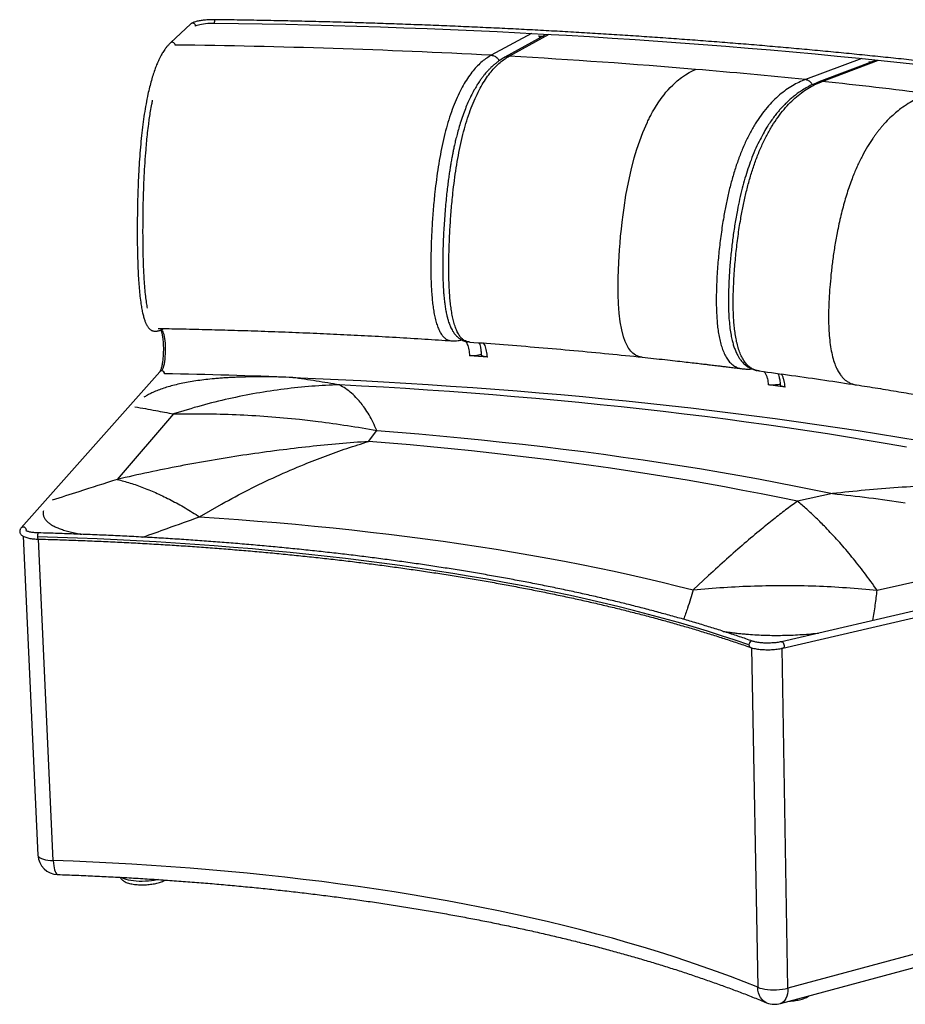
# Model space of a CAD drawing. Header units: millimetres. Extents: x -22 to 1205, y -53 to 784.
# Tile 1 of 2: x -22 to 731, y -53 to 784. Entities that reach past the tile are written whole.
import ezdxf

# ---------------------------------------------------------------- set-up
doc = ezdxf.new("R2010")
doc.units = ezdxf.units.MM

msp = doc.modelspace()

# ---------------------------------------------------------------- linework, layer by layer
at = {"color": 7, "linetype": 'Continuous', "lineweight": 25}
for p, q in [((123.5, 779.93), (106.14, 763.83)), ((412.92, 771.94), (378.81, 753.33)), ((424.34, 770.36), (390.28, 751.66)), ((393.99, 752.49), (427.92, 771.14)), ((390.29, 751.63), (390.44, 751.7)), ((693.68, 750.58), (645.66, 732.61)), ((705.23, 748.79), (657.26, 730.75)), ((660.06, 731.1), (707.95, 749.12)), ((699.67, 748.07), (702.53, 747.78)), ((345.27, 510.68), (345.34, 510.67)), ((359.79, 509.71), (360.51, 509.59)), ((375.45, 496.84), (360.37, 497.9)), ((97.05, 484.29), (-20.74, 351.61)), ((606.13, 485.09), (606.62, 485)), ((628.4, 471.35), (614.15, 473.21)), ((108.78, 448.52), (60.9, 392.86)), ((215.78, 443.93), (231.83, 442.07)), ((274.55, 425.11), (281.48, 434.44)), ((198.61, 417.63), (194.61, 417.11)), ((668.8, 380.8), (638.9, 374.27)), ((130.97, 361.04), (149.62, 371.86)), ((1055.51, 354.94), (625.3, 254.91)), ((664.24, 350.68), (662.97, 351.99)), ((-19.07, 344.63), (-6.39, 73.49)), ((-16.55, 349.21), (-16.19, 349.81)), ((626.57, 249.45), (1056.72, 349.76)), ((6.63, 68.94), (-5.98, 342.11)), ((706.69, 298.64), (886.86, 339.98)), ((563.45, 311.15), (550.46, 298.92)), ((600, 249.76), (605.18, -38.83)), ((630.82, -39.54), (625.98, 249.32)), ((1191.11, 111.06), (630.82, -39.54)), ((624.46, -52.63), (1184.05, 98.56))]:
    msp.add_line(p, q, dxfattribs=at)
at = {"color": 7, "linetype": 'Continuous', "lineweight": 25, "flags": 128}
for points in [[(127.47, 778.15), (128.02, 778.54), (128.83, 778.91), (129.89, 779.27), (131.17, 779.6), (132.65, 779.9), (134.29, 780.15), (136.06, 780.37), (137.93, 780.53), (139.85, 780.65), (141.79, 780.7), (143.71, 780.71)], [(143.71, 780.71), (143.71, 781.53), (143.78, 782.32), (143.9, 782.97), (144.06, 783.4), (144.24, 783.57), (144.26, 783.57)], [(143.71, 780.71), (163.96, 780.41), (184.18, 780.05), (204.34, 779.64), (224.47, 779.18), (244.55, 778.65), (264.58, 778.08), (284.57, 777.44), (304.51, 776.75), (324.4, 776), (344.24, 775.19), (364.03, 774.33), (383.77, 773.41), (403.45, 772.43), (423.08, 771.4), (442.66, 770.31), (462.17, 769.16), (481.63, 767.95), (501.03, 766.69), (520.37, 765.36), (539.65, 763.98), (558.86, 762.54), (578.01, 761.04), (597.1, 759.48), (616.11, 757.87), (635.06, 756.19), (653.94, 754.46), (672.75, 752.66), (691.48, 750.81), (710.14, 748.89), (728.73, 746.92), (747.23, 744.88)], [(507.03, 496.74), (505.29, 497.02), (503.34, 497.59), (501.23, 498.59), (499.01, 500.21), (498.19, 500.99), (497.36, 501.87), (496.55, 502.88), (495.75, 504), (495.23, 504.8), (494.72, 505.64), (494.23, 506.53), (492.62, 510), (491.18, 514.01), (489.59, 520.09), (488.35, 526.87), (487.47, 534.23), (486.89, 542.03), (486.6, 549.91), (486.53, 557.3), (486.62, 564.23), (486.81, 570.62), (487.1, 577.29), (487.39, 582.58), (487.76, 588.08), (488.2, 593.76), (488.72, 599.58), (489.31, 605.51), (489.98, 611.53), (490.74, 617.61), (491.58, 623.7), (493.26, 634.37), (495.26, 645.12), (497.6, 655.74), (500.26, 666.03), (502.49, 673.48), (504.92, 680.71), (507.58, 687.72), (511.46, 696.57), (511.91, 697.53), (512.38, 698.48), (512.84, 699.42), (513.31, 700.35), (513.78, 701.27), (514.26, 702.19), (514.74, 703.09), (515.91, 705.22), (517.37, 707.76), (519.13, 710.65), (521.21, 713.84), (522.55, 715.77), (524, 717.76), (525.56, 719.8), (527.24, 721.87), (529.03, 723.95), (530.93, 726.01), (532.93, 728.04), (536.78, 731.54), (540.4, 734.41), (543.77, 736.74), (546.9, 738.63), (549.78, 740.15), (552.41, 741.37), (552.41, 741.37)], [(98.77, 485.03), (99.27, 485.74), (99.75, 486.73), (100.2, 487.98), (100.61, 489.47), (100.98, 491.17), (101.3, 493.05), (101.57, 495.09), (101.78, 497.24), (101.93, 499.48), (102.01, 501.77), (102.03, 504.06), (101.98, 506.32), (101.86, 508.52), (101.68, 510.61), (101.44, 512.56), (101.15, 514.34), (100.8, 515.92), (100.4, 517.27), (99.97, 518.37), (99.51, 519.2), (99.02, 519.75), (98.51, 520), (98.34, 520.02)], [(210.12, 479.45), (229.44, 478.64), (248.71, 477.75), (267.92, 476.8), (287.07, 475.77), (306.16, 474.66), (325.19, 473.49), (344.16, 472.24), (363.07, 470.91), (381.91, 469.52), (400.68, 468.05), (419.39, 466.5), (438.02, 464.88), (456.58, 463.19), (475.07, 461.42), (493.48, 459.57), (511.82, 457.66), (530.07, 455.66), (548.25, 453.6), (566.34, 451.45), (584.35, 449.23), (602.27, 446.94), (620.11, 444.56), (637.85, 442.12), (655.5, 439.59), (673.06, 436.99), (690.52, 434.31), (707.89, 431.56), (725.15, 428.73), (742.31, 425.82)], [(731.74, 420.19), (715.05, 423.13), (698.26, 426), (681.37, 428.79), (664.37, 431.5), (647.28, 434.14), (630.08, 436.7), (612.79, 439.19), (595.4, 441.6), (577.92, 443.93), (560.36, 446.19), (542.7, 448.38), (524.96, 450.49), (507.13, 452.52), (489.22, 454.48), (471.23, 456.37), (453.16, 458.18), (435.01, 459.91), (416.79, 461.58), (398.49, 463.17), (380.13, 464.68), (361.69, 466.12), (343.18, 467.49), (324.61, 468.79), (305.97, 470.01), (287.27, 471.16), (268.51, 472.24), (249.69, 473.24)], [(281.48, 434.44), (299.45, 433.01), (317.34, 431.49), (335.13, 429.89), (352.84, 428.21), (370.45, 426.46), (387.97, 424.62), (405.39, 422.69), (422.72, 420.69), (439.94, 418.61), (457.05, 416.44), (474.06, 414.19), (490.96, 411.86), (507.75, 409.45), (524.42, 406.96), (540.97, 404.38), (557.4, 401.72), (573.71, 398.98), (589.89, 396.16), (605.94, 393.25), (621.86, 390.26), (637.65, 387.19), (653.3, 384.04), (668.8, 380.8)], [(638.9, 374.27), (623.63, 377.45), (608.22, 380.54), (592.66, 383.54), (576.97, 386.47), (561.15, 389.31), (545.2, 392.07), (529.12, 394.75), (512.91, 397.34), (496.59, 399.86), (480.14, 402.29), (463.58, 404.64), (446.91, 406.91), (430.13, 409.09), (413.24, 411.2), (396.24, 413.22), (379.14, 415.16), (361.94, 417.02), (344.65, 418.8), (327.26, 420.5), (309.78, 422.12), (292.21, 423.66), (274.55, 425.11)], [(130.97, 361.04), (147.46, 359.93), (163.87, 358.75), (180.18, 357.48), (196.41, 356.14), (212.54, 354.7), (228.58, 353.19), (244.51, 351.59), (260.34, 349.91), (276.07, 348.15), (291.68, 346.3), (307.19, 344.37), (322.57, 342.36), (337.84, 340.27), (352.99, 338.09), (368.01, 335.83), (382.91, 333.48), (397.67, 331.06), (412.3, 328.55), (426.79, 325.96), (441.14, 323.28), (455.35, 320.53), (469.41, 317.69), (483.32, 314.76), (497.07, 311.76), (510.66, 308.67), (524.09, 305.5), (537.36, 302.25), (550.46, 298.92)], [(-6.03, 347.39), (-6.1, 347.38), (-6.33, 347.13), (-6.54, 346.6), (-6.69, 345.84), (-6.77, 344.95), (-6.77, 344.04)], [(597.74, 252.19), (586.17, 256.16), (574.39, 260.03), (562.41, 263.83), (550.22, 267.54), (537.84, 271.16), (525.27, 274.7), (512.51, 278.15), (499.56, 281.52), (486.43, 284.8), (473.13, 288), (459.66, 291.11), (446.01, 294.14), (432.2, 297.07), (418.23, 299.93), (404.11, 302.69), (389.83, 305.37), (375.4, 307.96), (360.82, 310.47), (346.1, 312.89), (331.24, 315.22), (316.25, 317.46), (301.12, 319.62), (285.87, 321.69), (270.49, 323.67), (254.99, 325.57), (239.37, 327.38), (223.64, 329.1), (207.8, 330.73), (191.85, 332.28), (175.79, 333.74), (159.64, 335.11), (143.38, 336.4), (127.03, 337.6), (110.59, 338.71), (94.06, 339.73), (77.45, 340.67), (60.76, 341.52), (43.98, 342.28), (27.14, 342.95), (10.22, 343.54), (-6.77, 344.04)], [(-6.77, 344.04), (-6.69, 343.22), (-6.54, 342.58), (-6.33, 342.2), (-6.17, 342.12)], [(600.87, 255.38), (600.29, 255.46), (599.52, 255.28), (598.8, 254.79), (598.23, 254.05), (597.86, 253.15), (597.74, 252.19)], [(625.3, 254.91), (625.6, 254.93), (626.19, 254.72), (626.75, 254.2), (627.21, 253.44), (627.52, 252.52), (627.63, 251.57), (627.55, 250.68), (627.27, 249.98), (626.82, 249.54), (626.57, 249.45)], [(-6.39, 73.49), (-6.38, 73.33), (-6.1, 72.59), (-5.48, 71.88), (-4.52, 71.22), (-3.26, 70.62), (-1.72, 70.1), (0.08, 69.66), (2.1, 69.32), (4.3, 69.08), (6.63, 68.94)], [(605.18, -38.83), (593.72, -34.23), (582.06, -29.72), (570.19, -25.31), (558.12, -21), (545.86, -16.78), (533.41, -12.66), (520.77, -8.64), (507.95, -4.72), (494.95, -0.89), (481.78, 2.84), (468.44, 6.47), (454.92, 10), (441.25, 13.43), (427.42, 16.76), (413.43, 19.99), (399.29, 23.13), (385, 26.16), (370.56, 29.09), (355.99, 31.93), (341.27, 34.66), (326.43, 37.3), (311.45, 39.83), (296.35, 42.27), (281.12, 44.6), (265.77, 46.84), (250.31, 48.97), (234.73, 51.01), (219.04, 52.94), (203.25, 54.77), (187.35, 56.5), (171.36, 58.14), (155.27, 59.67), (139.08, 61.1), (122.8, 62.43), (106.44, 63.66), (90, 64.79), (73.47, 65.82), (56.87, 66.76), (40.19, 67.58), (23.44, 68.31), (6.63, 68.94)], [(6.63, 68.94), (6.78, 66.65), (7.02, 64.52), (7.34, 62.59), (7.73, 60.9), (8.19, 59.48), (8.71, 58.37), (9.27, 57.59), (9.87, 57.15), (10.3, 57.06)], [(95.66, 52.72), (94.84, 52.54), (92.48, 52.09), (90.01, 51.72), (87.46, 51.45), (84.86, 51.27), (82.25, 51.2), (79.68, 51.22), (77.18, 51.34), (74.79, 51.56), (72.53, 51.88), (70.46, 52.28), (68.59, 52.77), (66.95, 53.34), (65.57, 53.97), (64.54, 54.61)], [(605.18, -38.83), (606.93, -39.45), (608.93, -39.97), (611.14, -40.39), (613.53, -40.7), (616.04, -40.89), (618.62, -40.97), (621.22, -40.91), (623.79, -40.74), (626.28, -40.45), (628.64, -40.05), (630.82, -39.54)], [(612.68, -51.88), (612.1, -51.63), (610.42, -50.6), (608.93, -49.25), (607.65, -47.61), (606.62, -45.7), (605.86, -43.58), (605.37, -41.27), (605.18, -38.83)], [(630.82, -39.54), (630.74, -41.97), (630.45, -44.26), (629.93, -46.35), (629.2, -48.21), (628.28, -49.79), (627.18, -51.07), (625.93, -52.01), (624.56, -52.6), (624.46, -52.63)]]:
    msp.add_lwpolyline(points, dxfattribs=at)
at = {"color": 7, "linetype": 'Continuous', "lineweight": 25}
for centre, radius, start, end in [((125.07, 778.11), 2.4, 0.89243, 130.73116), ((35.77, -5688.85), 6451.3, 86.951935, 89.339315), ((79.56, -4859.26), 5620.55, 85.174, 86.79298), ((123.91, -4324.39), 5083.85, 84.10947, 85.16496), ((175.38, -3833.93), 4590.69, 82.79802, 83.93948), ((98.71, 482.8), 2.23, 88.3226, 138.09598), ((98.72, 482.51), 2.52, 3.0058, 88.7845), ((4.82, -4661.78), 5145.33, 87.71333, 88.92633), ((-18.85, 349.73), 2.66, 1.61226, 135.18435), ((599.84, 252.02), 2.11, 175.25938, 247.22939), ((10.86, 74.32), 17.27, 182.73975, 268.13903), ((619.67, -34.9), 18.37, 247.62284, 268.25131), ((619.67, -34.91), 18.36, 268.2535, 285.11961)]:
    msp.add_arc(centre, radius, start, end, dxfattribs=at)
for points, knots in [([(144.26, 783.57), (143.91, 783.57), (142.88, 783.58), (141.15, 783.56), (139.09, 783.48), (137.05, 783.35), (135.06, 783.17), (133.15, 782.95), (131.34, 782.68), (129.65, 782.37), (128.1, 782.02), (126.69, 781.61), (125.42, 781.14), (124.36, 780.63), (123.77, 780.15), (123.5, 779.93)], [0, 0, 0, 0, 0.041115, 0.119371, 0.197594, 0.275831, 0.354156, 0.432681, 0.511553, 0.590984, 0.671317, 0.753163, 0.837721, 0.92757, 1, 1, 1, 1]), ([(1198.1, 672.93), (1195.46, 673.55), (1187.82, 675.34), (1175.08, 678.26), (1159.83, 681.67), (1144.47, 685.02), (1128.99, 688.31), (1113.41, 691.54), (1097.72, 694.71), (1081.93, 697.82), (1066.04, 700.88), (1050.04, 703.87), (1033.95, 706.81), (1017.76, 709.69), (1001.47, 712.51), (985.09, 715.27), (968.62, 717.98), (952.06, 720.62), (935.41, 723.21), (918.68, 725.75), (901.86, 728.23), (884.95, 730.65), (867.97, 733.01), (850.9, 735.32), (833.76, 737.58), (816.54, 739.77), (799.24, 741.92), (781.87, 744), (764.42, 746.04), (746.9, 748.01), (729.32, 749.94), (711.66, 751.81), (693.94, 753.62), (676.15, 755.38), (658.29, 757.09), (640.37, 758.74), (622.39, 760.34), (604.34, 761.89), (586.24, 763.38), (568.07, 764.83), (549.85, 766.21), (531.57, 767.55), (513.23, 768.83), (494.84, 770.06), (476.4, 771.24), (457.9, 772.37), (439.35, 773.44), (420.75, 774.47), (402.1, 775.44), (383.4, 776.36), (364.66, 777.23), (345.87, 778.04), (327.03, 778.81), (308.14, 779.52), (289.22, 780.19), (270.24, 780.8), (251.23, 781.36), (232.18, 781.88), (213.08, 782.34), (193.95, 782.75), (174.77, 783.11), (158.21, 783.38), (148.03, 783.51), (144.26, 783.57)], [0, 0, 0, 0, 0.008756, 0.025396, 0.042036, 0.058676, 0.075316, 0.091955, 0.108595, 0.125233, 0.141872, 0.15851, 0.175148, 0.191786, 0.208423, 0.225061, 0.241698, 0.258335, 0.274971, 0.291608, 0.308244, 0.32488, 0.341516, 0.358152, 0.374788, 0.391423, 0.408059, 0.424694, 0.441329, 0.457964, 0.474599, 0.491234, 0.507868, 0.524503, 0.541137, 0.557771, 0.574406, 0.59104, 0.607674, 0.624308, 0.640941, 0.657575, 0.674209, 0.690842, 0.707476, 0.72411, 0.740743, 0.757376, 0.77401, 0.790643, 0.807276, 0.823909, 0.840542, 0.857175, 0.873808, 0.890441, 0.907074, 0.923707, 0.940339, 0.956972, 0.973605, 0.990237, 1, 1, 1, 1]), ([(106.14, 763.83), (105.55, 763.26), (104.43, 762.17), (102.86, 760.31), (101.47, 758.48), (100.29, 756.72), (99.28, 755.09), (98.24, 753.28), (97.14, 751.2), (95.96, 748.75), (94.65, 745.76), (93.16, 742), (91.53, 737.28), (89.94, 732.03), (88.43, 726.33), (86.9, 719.72), (85.39, 712.13), (83.95, 703.52), (82.68, 694.5), (81.59, 685.08), (80.65, 675.25), (79.87, 665.09), (79.23, 654.68), (78.73, 644.13), (78.36, 633.48), (78.11, 622.81), (77.97, 612.23), (77.94, 602.6), (78, 594.06), (78.11, 586.29), (78.31, 578.35), (78.62, 570.1), (79.05, 562.28), (79.59, 555.01), (80.24, 548.34), (81, 542.46), (81.83, 537.5), (82.67, 533.5), (83.57, 530.08), (84.35, 527.74), (84.95, 526.2), (85.37, 525.26), (85.77, 524.44), (86.17, 523.7), (86.64, 522.91), (87.27, 522.02), (88.07, 521.08), (88.95, 520.3), (89.79, 519.74), (90.53, 519.37), (91.26, 519.09), (92.01, 518.91), (92.74, 518.81), (93.44, 518.79), (94.09, 518.82), (94.82, 518.92), (95.65, 519.08), (96.59, 519.33), (97.68, 519.68), (98.43, 519.96), (98.85, 520.11)], [0, 0, 0, 0, 0.021254, 0.040619, 0.05786, 0.072806, 0.085333, 0.096439, 0.113027, 0.128512, 0.144043, 0.166913, 0.191098, 0.215288, 0.239416, 0.263463, 0.293305, 0.322511, 0.351444, 0.38039, 0.409572, 0.439114, 0.468784, 0.498517, 0.528208, 0.558026, 0.587559, 0.616366, 0.638305, 0.659025, 0.681574, 0.705365, 0.729506, 0.749675, 0.770315, 0.791436, 0.807552, 0.823161, 0.837997, 0.852175, 0.858141, 0.863737, 0.868948, 0.873699, 0.878676, 0.885506, 0.894275, 0.903575, 0.911174, 0.917789, 0.923237, 0.929845, 0.937968, 0.943451, 0.949692, 0.956857, 0.965161, 0.97488, 0.986354, 1, 1, 1, 1]), ([(110.16, 762.02), (110.11, 762.33), (110.01, 762.96), (109.43, 763.75), (108.63, 764.29), (107.7, 764.48), (106.8, 764.33), (106.36, 763.98), (106.15, 763.81)], [0, 0, 0, 0, 0.170317, 0.340635, 0.510952, 0.681269, 0.851587, 1, 1, 1, 1]), ([(418.96, 769.72), (419.1, 769.72), (420.38, 769.65), (421.65, 769.58), (422.79, 769.51)], [0, 0, 0, 0, 0.106988, 1, 1, 1, 1]), ([(420.35, 768.17), (420.28, 768.28), (420.12, 768.59), (419.81, 769.02), (419.51, 769.42), (419.32, 769.63), (419.25, 769.71)], [0, 0, 0, 0, 0.203363, 0.545763, 0.839024, 1, 1, 1, 1]), ([(378.81, 753.33), (377.51, 752.57), (374.91, 751.05), (371.02, 748.06), (367.14, 744.48), (363.29, 740.21), (359.5, 735.21), (355.81, 729.44), (352.23, 722.88), (348.82, 715.55), (345.61, 707.47), (342.65, 698.69), (339.95, 689.29), (337.56, 679.4), (335.46, 669.13), (333.66, 658.6), (332.13, 647.91), (330.7, 635.95), (329.44, 622.71), (328.42, 608.22), (327.81, 595.67), (327.5, 585.05), (327.38, 576.36), (327.43, 567.65), (327.67, 558.95), (328.09, 551.38), (328.66, 544.98), (329.28, 539.71), (330.09, 534.58), (331.1, 529.66), (332.34, 525.09), (333.82, 520.98), (335.52, 517.48), (337.42, 514.72), (339.45, 512.72), (341.54, 511.47), (343.48, 510.82), (344.73, 510.72), (345.27, 510.68)], [0, 0, 0, 0, 0.0323451, 0.0647805, 0.0973869, 0.1301586, 0.1630624, 0.1960828, 0.2292119, 0.2624506, 0.2957578, 0.3291036, 0.3624312, 0.395676, 0.4287765, 0.4616942, 0.4944092, 0.5269345, 0.5700866, 0.6131071, 0.6561033, 0.6819697, 0.7079553, 0.7341505, 0.7606578, 0.7875924, 0.8047107, 0.8221001, 0.8397908, 0.8578035, 0.8761406, 0.894731, 0.9134909, 0.9322568, 0.9508349, 0.9690205, 0.986679, 1, 1, 1, 1]), ([(378.81, 753.33), (379.3, 753.27), (380.3, 753.15), (381.74, 752.6), (383.09, 751.79), (384.26, 750.72), (385.12, 749.67), (385.47, 748.95), (385.59, 748.7)], [0, 0, 0, 0, 0.181479, 0.362959, 0.544438, 0.725918, 0.907397, 1, 1, 1, 1]), ([(390.42, 751.73), (389.33, 751.1), (387.28, 749.93), (384.46, 747.96), (382.09, 746.11), (380.17, 744.45), (378.69, 743.07), (377.62, 742.01), (376.81, 741.18), (375.4, 739.68), (373.72, 737.77), (371.77, 735.34), (370.16, 733.19), (368.37, 730.62), (366.31, 727.42), (363.98, 723.43), (361.65, 718.99), (359.39, 714.21), (357.24, 709.18), (355.03, 703.45), (352.99, 697.47), (351.21, 691.62), (349.76, 686.34), (348.54, 681.51), (347.54, 677.2), (346.71, 673.36), (346.04, 670.05), (345.51, 667.32), (345.1, 665.09), (344.73, 662.99), (344.28, 660.39), (343.74, 657.1), (343.11, 652.97), (342.43, 648.19), (341.73, 642.77), (341.02, 636.71), (340.31, 629.98), (339.64, 622.56), (339.03, 614.72), (338.52, 606.85), (338.11, 598.96), (337.81, 591.29), (337.62, 583.91), (337.53, 577.24), (337.53, 571.29), (337.61, 566.13), (337.72, 562.27), (337.82, 559.58), (337.91, 557.68), (338.02, 555.54), (338.2, 552.74), (338.46, 549.36), (338.83, 545.49), (339.32, 541.38), (339.95, 537.27), (340.68, 533.52), (341.43, 530.36), (342.17, 527.76), (342.86, 525.68), (343.49, 524), (344.16, 522.42), (344.96, 520.73), (346.03, 518.81), (347.18, 517.1), (348.33, 515.69), (349.3, 514.65), (350.25, 513.77), (351.39, 512.84), (352.82, 511.88), (354.84, 510.86), (356.85, 510.12), (358.22, 509.94), (358.69, 509.88)], [0, 0, 0, 0, 0.024586, 0.045897, 0.063945, 0.07884, 0.090419, 0.098672, 0.104301, 0.109843, 0.133, 0.145534, 0.158652, 0.173893, 0.192177, 0.213503, 0.237871, 0.258148, 0.280126, 0.303797, 0.329153, 0.350091, 0.369142, 0.386032, 0.40077, 0.413362, 0.424929, 0.433824, 0.440297, 0.446935, 0.454435, 0.465619, 0.478833, 0.494178, 0.511166, 0.53016, 0.551162, 0.574176, 0.599176, 0.623967, 0.647158, 0.672199, 0.695076, 0.715808, 0.734399, 0.750841, 0.764513, 0.771157, 0.776624, 0.782763, 0.791782, 0.803717, 0.815929, 0.83025, 0.845517, 0.859288, 0.871465, 0.88201, 0.890885, 0.898056, 0.904301, 0.912188, 0.921947, 0.933374, 0.941286, 0.948103, 0.953827, 0.959132, 0.967203, 0.978414, 0.992622, 1, 1, 1, 1]), ([(360.46, 509.63), (359.94, 509.67), (358.71, 509.77), (356.78, 510.41), (354.69, 511.67), (352.67, 513.66), (350.78, 516.43), (349.08, 519.93), (347.6, 524.04), (346.37, 528.62), (345.36, 533.54), (344.56, 538.68), (343.94, 543.95), (343.38, 550.36), (342.96, 557.93), (342.72, 566.64), (342.69, 575.35), (342.81, 584.06), (343.12, 594.68), (343.73, 607.25), (344.76, 621.75), (346.02, 635), (347.45, 646.97), (348.98, 657.67), (350.78, 668.21), (352.87, 678.49), (355.27, 688.39), (357.95, 697.8), (360.92, 706.59), (364.12, 714.67), (367.52, 722.01), (371.08, 728.57), (374.77, 734.35), (378.54, 739.36), (382.38, 743.64), (386.24, 747.22), (390.11, 750.21), (392.7, 751.73), (393.99, 752.49)], [0, 0, 0, 0, 0.012987, 0.030651, 0.048843, 0.067427, 0.086198, 0.104963, 0.123567, 0.141906, 0.159925, 0.177624, 0.195019, 0.212145, 0.239088, 0.265601, 0.291805, 0.317802, 0.343673, 0.386687, 0.429719, 0.472887, 0.505424, 0.53815, 0.571079, 0.604191, 0.637447, 0.670785, 0.704142, 0.737461, 0.770711, 0.803851, 0.836883, 0.869797, 0.90258, 0.935198, 0.967644, 1, 1, 1, 1]), ([(390.44, 751.7), (390.66, 751.82), (391.3, 752.18), (392.51, 752.47), (393.5, 752.48), (393.99, 752.49)], [0, 0, 0, 0, 0.203617, 0.601809, 1, 1, 1, 1]), ([(700.73, 747.1), (700.68, 747.18), (700.54, 747.43), (700.32, 747.74), (700.15, 747.95), (700.09, 748.03)], [0, 0, 0, 0, 0.2544639, 0.750799, 1, 1, 1, 1]), ([(645.66, 732.61), (643.83, 731.88), (640.17, 730.41), (634.68, 727.48), (629.19, 723.95), (623.74, 719.72), (618.35, 714.74), (613.07, 708.98), (607.95, 702.42), (603.03, 695.06), (598.38, 686.94), (594.06, 678.09), (590.09, 668.62), (586.53, 658.63), (583.39, 648.25), (580.65, 637.6), (578.27, 626.79), (576.02, 614.66), (573.97, 601.24), (572.21, 586.55), (571.09, 573.81), (570.42, 563.03), (570.06, 554.19), (569.92, 545.34), (570.06, 536.48), (570.48, 528.78), (571.12, 522.25), (571.87, 516.87), (572.87, 511.62), (574.16, 506.59), (575.78, 501.89), (577.75, 497.66), (580.04, 494.04), (582.61, 491.16), (585.38, 489.06), (588.27, 487.71), (590.7, 487.03), (592.17, 486.9), (592.65, 486.85)], [0, 0, 0, 0, 0.0325086, 0.065113, 0.0978704, 0.1307802, 0.1638317, 0.1970132, 0.230294, 0.2636768, 0.297146, 0.3306561, 0.3641485, 0.3975544, 0.4308044, 0.4638595, 0.4967117, 0.5294098, 0.5727912, 0.6160013, 0.6591778, 0.6851641, 0.7112865, 0.737617, 0.764246, 0.7913008, 0.8085005, 0.8259706, 0.8437496, 0.8618492, 0.8802633, 0.8989475, 0.9177952, 0.9366533, 0.9553146, 0.9735841, 0.9913263, 1, 1, 1, 1]), ([(657.27, 730.76), (655.57, 730.08), (652.31, 728.78), (647.67, 726.42), (643.48, 723.96), (639.76, 721.46), (636.5, 719.02), (633.6, 716.63), (631.11, 714.4), (629.04, 712.42), (627.51, 710.86), (626.33, 709.62), (624.99, 708.16), (623.3, 706.23), (621.06, 703.53), (618.57, 700.31), (615.83, 696.46), (612.84, 691.86), (609.61, 686.38), (606.19, 679.87), (602.76, 672.45), (599.62, 664.69), (596.8, 656.73), (594.3, 648.73), (591.95, 640.16), (589.79, 631.13), (587.69, 621), (585.74, 609.91), (584, 597.89), (582.57, 585.78), (581.53, 574.4), (580.82, 563.79), (580.39, 554), (580.25, 544.56), (580.41, 535.81), (580.86, 528.06), (581.55, 521.37), (582.42, 515.75), (583.39, 511.17), (584.42, 507.34), (585.37, 504.52), (586.21, 502.38), (586.95, 500.67), (587.91, 498.71), (589.19, 496.46), (590.95, 493.91), (593.23, 491.31), (595.62, 489.29), (597.97, 487.77), (600.33, 486.61), (602.68, 485.74), (604.28, 485.45), (604.86, 485.35)], [0, 0, 0, 0, 0.028922, 0.05537, 0.079355, 0.100872, 0.1199, 0.136424, 0.152065, 0.164504, 0.173736, 0.180135, 0.18624, 0.198759, 0.212042, 0.229075, 0.247445, 0.26716, 0.291213, 0.317208, 0.345177, 0.375105, 0.400433, 0.426943, 0.454631, 0.483477, 0.512682, 0.549233, 0.585887, 0.622676, 0.659634, 0.689383, 0.719353, 0.749084, 0.776309, 0.800765, 0.822449, 0.841301, 0.857263, 0.870587, 0.883331, 0.889617, 0.896117, 0.90426, 0.914295, 0.925933, 0.941237, 0.9572, 0.966647, 0.978326, 0.992144, 1, 1, 1, 1]), ([(606.54, 485.05), (606.23, 485.08), (604.92, 485.21), (602.65, 485.85), (599.77, 487.2), (596.99, 489.31), (594.42, 492.19), (592.13, 495.82), (590.17, 500.05), (588.55, 504.75), (587.26, 509.79), (586.27, 515.05), (585.52, 520.44), (584.89, 526.97), (584.47, 534.68), (584.34, 543.55), (584.48, 552.42), (584.84, 561.27), (585.52, 572.06), (586.65, 584.82), (588.41, 599.53), (590.46, 612.97), (592.73, 625.11), (595.1, 635.95), (597.84, 646.61), (600.99, 657), (604.55, 667), (608.51, 676.49), (612.84, 685.35), (617.49, 693.49), (622.4, 700.85), (627.52, 707.42), (632.79, 713.2), (638.17, 718.19), (643.62, 722.42), (649.1, 725.96), (654.58, 728.89), (658.23, 730.37), (660.06, 731.1)], [0, 0, 0, 0, 0.0057465, 0.0235483, 0.0418429, 0.060569, 0.079481, 0.0983844, 0.1171256, 0.1355954, 0.1537511, 0.1715817, 0.1890995, 0.2063547, 0.2334881, 0.2601961, 0.286605, 0.3128052, 0.3388689, 0.3821735, 0.4255147, 0.4690091, 0.5018042, 0.5347863, 0.56793, 0.6012553, 0.6347709, 0.6683649, 0.7019688, 0.7355396, 0.769021, 0.8024009, 0.8356814, 0.8688313, 0.9018387, 0.9346934, 0.9673948, 1, 1, 1, 1]), ([(651.68, 728.38), (651.4, 728.83), (650.82, 729.74), (649.7, 730.86), (648.44, 731.75), (647.07, 732.37), (646.13, 732.53), (645.66, 732.61)], [0, 0, 0, 0, 0.198642, 0.398982, 0.599321, 0.799661, 1, 1, 1, 1]), ([(660.06, 731.1), (659.59, 731.12), (658.65, 731.14), (657.71, 730.98), (657.29, 730.76), (657.28, 730.76)], [0, 0, 0, 0, 0.493851, 0.987703, 1, 1, 1, 1]), ([(750.9, 720.54), (748.98, 719.87), (745.08, 718.5), (739.13, 715.74), (733.03, 712.32), (727.37, 708.48), (722.2, 704.36), (717.58, 700.16), (713.96, 696.43), (711.31, 693.46), (709.58, 691.42), (707.88, 689.32), (706.2, 687.14), (704.54, 684.9), (701.93, 681.18), (698.37, 675.65), (694, 667.89), (689.76, 659.22), (686.35, 651.1), (683.64, 643.84), (681.54, 637.65), (679.54, 631.14), (677.63, 624.33), (675.84, 617.24), (674.18, 609.95), (672.37, 601.04), (670.52, 590.58), (668.79, 578.73), (667.43, 567.18), (666.53, 557.32), (665.96, 549.13), (665.61, 542.21), (665.39, 534.95), (665.37, 527.15), (665.64, 519.12), (666.26, 511.24), (667.28, 503.81), (668.72, 496.99), (670.46, 491.39), (672.35, 486.93), (673.98, 483.96), (675.56, 481.6), (677.05, 479.74), (678.75, 478.03), (680.77, 476.39), (683.09, 474.99), (685.65, 473.97), (687.67, 473.42), (688.85, 473.26), (689.22, 473.2)], [0, 0, 0, 0, 0.030718, 0.062573, 0.095379, 0.128997, 0.154594, 0.180481, 0.206364, 0.216506, 0.226639, 0.236768, 0.246895, 0.257025, 0.267161, 0.295645, 0.325597, 0.356703, 0.389105, 0.408315, 0.428099, 0.448521, 0.469588, 0.491186, 0.513177, 0.535471, 0.570921, 0.606006, 0.640123, 0.672558, 0.692845, 0.712374, 0.733817, 0.757445, 0.782244, 0.806767, 0.830607, 0.853673, 0.87603, 0.892325, 0.908107, 0.916664, 0.928286, 0.939598, 0.950369, 0.96629, 0.980794, 0.993996, 1, 1, 1, 1]), ([(86.68, 538.45), (86.41, 539.94), (85.86, 542.99), (85.09, 548.79), (84.45, 555.42), (83.92, 562.63), (83.54, 569.78), (83.26, 576.75), (83.05, 584.08), (82.91, 591.87), (82.84, 600.38), (82.85, 609.2), (82.94, 618.34), (83.12, 628.36), (83.44, 639.17), (83.92, 650.66), (84.56, 662.02), (85.28, 671.9), (86.04, 680.4), (86.79, 687.63), (87.59, 694.23), (88.42, 700.35), (89.33, 706.08), (90.21, 711.1), (90.8, 714.04), (91.02, 715.12)], [0, 0, 0, 0, 0.032924, 0.067321, 0.109358, 0.150377, 0.189846, 0.227748, 0.263933, 0.308089, 0.352355, 0.399507, 0.448135, 0.497158, 0.558546, 0.619975, 0.681168, 0.742307, 0.782831, 0.824293, 0.866917, 0.899971, 0.93628, 0.976598, 1, 1, 1, 1]), ([(95.77, 521.18), (101.93, 521.07), (115.27, 520.82), (135.95, 520.33), (158.03, 519.72), (180.7, 519), (203.95, 518.15), (227.31, 517.2), (250.74, 516.13), (274.22, 514.95), (298.18, 513.62), (321.95, 512.2), (337.65, 511.15), (345.27, 510.65)], [0, 0, 0, 0, 0.072971, 0.1580058, 0.2456197, 0.3358143, 0.4285909, 0.5239512, 0.6162305, 0.7108097, 0.8076906, 0.9068748, 1, 1, 1, 1]), ([(97.91, 519.77), (97.99, 519.63), (98.15, 519.31), (98.44, 518.53), (98.75, 517.49), (99.06, 516.21), (99.34, 514.71), (99.59, 513.01), (99.81, 511.16), (99.97, 509.18), (100.08, 507.09), (100.14, 504.93), (100.15, 502.73), (100.1, 500.53), (99.99, 498.34), (99.83, 496.21), (99.63, 494.17), (99.37, 492.24), (99.07, 490.46), (98.74, 488.85), (98.39, 487.44), (98.02, 486.26), (97.67, 485.36), (97.37, 484.75), (97.15, 484.41), (97.08, 484.33), (97.05, 484.29)], [0, 0, 0, 0, 0.0304334, 0.0686121, 0.1089742, 0.150968, 0.1941103, 0.2380374, 0.2824956, 0.3273117, 0.3723673, 0.4175789, 0.4628847, 0.5082354, 0.5535845, 0.5988794, 0.6440725, 0.6891046, 0.7338968, 0.7783383, 0.8222671, 0.865442, 0.9075059, 0.943891, 0.9778301, 1, 1, 1, 1]), ([(100, 521.1), (99.94, 521), (99.78, 520.7), (99.38, 520.34), (99, 520.19), (98.84, 520.12)], [0, 0, 0, 0, 0.215012, 0.662609, 1, 1, 1, 1]), ([(345.31, 510.65), (346.21, 510.63), (348, 510.59), (350.81, 510.89), (352.71, 511.28), (353.71, 511.48)], [0, 0, 0, 0, 0.325988, 0.643208, 1, 1, 1, 1]), ([(356.73, 510.29), (356.97, 510.02), (357.58, 509.36), (358.4, 507.7), (359.17, 505.53), (359.75, 503.1), (360.16, 500.56), (360.3, 498.77), (360.37, 497.9)], [0, 0, 0, 0, 0.125439, 0.318212, 0.502057, 0.676972, 0.842954, 1, 1, 1, 1]), ([(360.46, 509.59), (370.06, 508.89), (389.76, 507.46), (419.28, 505.07), (449.08, 502.45), (478.37, 499.7), (497.57, 497.71), (507.02, 496.74)], [0, 0, 0, 0, 0.193751, 0.397098, 0.600404, 0.803671, 1, 1, 1, 1]), ([(368.52, 509), (368.68, 508.52), (369.03, 507.45), (369.57, 505.12), (370.06, 502.08), (370.24, 499.64), (370.33, 498.35)], [0, 0, 0, 0, 0.193335, 0.432788, 0.701639, 1, 1, 1, 1]), ([(375.45, 496.84), (375.38, 497.71), (375.24, 499.51), (374.84, 502.05), (374.27, 504.48), (373.51, 506.64), (372.84, 508.09), (372.39, 508.61), (372.3, 508.72)], [0, 0, 0, 0, 0.17017, 0.350022, 0.539553, 0.738762, 0.947644, 1, 1, 1, 1]), ([(370.28, 499), (370.24, 498.98), (369.97, 498.84), (369.2, 498.61), (368, 498.32), (366.6, 498.09), (365.08, 497.92), (363.49, 497.84), (361.89, 497.82), (360.88, 497.87), (360.37, 497.9)], [0, 0, 0, 0, 0.022299, 0.162011, 0.301684, 0.441382, 0.581066, 0.720727, 0.860373, 1, 1, 1, 1]), ([(375.45, 496.84), (374.96, 496.88), (374, 496.97), (372.75, 497.19), (371.71, 497.46), (370.93, 497.78), (370.47, 498.14), (370.28, 498.4), (370.32, 498.53), (370.32, 498.54)], [0, 0, 0, 0, 0.166286, 0.33268, 0.49894, 0.665399, 0.8317, 0.998143, 1, 1, 1, 1]), ([(507.03, 496.74), (510.27, 496.4), (516.74, 495.71), (526.08, 494.7), (534.76, 493.73), (542.51, 492.86), (549.32, 492.07), (555.21, 491.38), (559.92, 490.83), (563.56, 490.39), (566.29, 490.07), (568.85, 489.76), (571.6, 489.42), (574.86, 489.03), (578.68, 488.56), (583.05, 488.01), (587.63, 487.44), (590.75, 487.04), (592.23, 486.85)], [0, 0, 0, 0, 0.1130144, 0.2250803, 0.32642, 0.4170357, 0.4969289, 0.5661012, 0.6245539, 0.6628851, 0.6946285, 0.721359, 0.7532425, 0.792099, 0.8370485, 0.8887231, 0.9471219, 1, 1, 1, 1]), ([(592.29, 486.85), (593.56, 486.75), (596.05, 486.55), (598.67, 486.61), (600.01, 486.76), (600.09, 486.77)], [0, 0, 0, 0, 0.491411, 0.967757, 1, 1, 1, 1]), ([(210.12, 479.45), (206.1, 479.59), (198.3, 479.87), (186.68, 480.04), (175.57, 480), (166.68, 479.79), (159.92, 479.52), (155.14, 479.27), (150.48, 478.98), (145.95, 478.63), (140.59, 478.15), (134.47, 477.49), (127.71, 476.58), (121.29, 475.54), (115.21, 474.35), (109.48, 473.02), (104.11, 471.55), (99.1, 469.95), (94.45, 468.2), (90.6, 466.51), (87.42, 464.9), (85.18, 463.66), (83.99, 462.89), (83.57, 462.62)], [0, 0, 0, 0, 0.082273, 0.159991, 0.233533, 0.303346, 0.335636, 0.367164, 0.397999, 0.428214, 0.457889, 0.506362, 0.55397, 0.601142, 0.648506, 0.696231, 0.744757, 0.794506, 0.845866, 0.899195, 0.938279, 0.978635, 1, 1, 1, 1]), ([(249.69, 473.24), (243.14, 474.3), (230.06, 476.43), (216.77, 478.44), (210.12, 479.45)], [0, 0, 0, 0, 0.497392, 1, 1, 1, 1]), ([(606.54, 485), (615.68, 483.78), (634.37, 481.29), (661.93, 477.35), (680.19, 474.56), (689.21, 473.18)], [0, 0, 0, 0, 0.328519, 0.669225, 1, 1, 1, 1]), ([(610.75, 484.43), (611.05, 484.03), (611.76, 483.04), (612.65, 481), (613.4, 478.53), (613.91, 475.92), (614.07, 474.1), (614.15, 473.21)], [0, 0, 0, 0, 0.159925, 0.386445, 0.601967, 0.806486, 1, 1, 1, 1]), ([(622.27, 482.88), (622.29, 482.85), (622.59, 482.25), (623.01, 480.98), (623.51, 479.15), (623.87, 477.37), (624.18, 475.26), (624.29, 473.67), (624.34, 472.84)], [0, 0, 0, 0, 0.015007, 0.275897, 0.430936, 0.602941, 0.792441, 1, 1, 1, 1]), ([(628.4, 471.35), (628.32, 472.24), (628.17, 474.07), (627.67, 476.68), (626.92, 479.15), (626.07, 481.16), (625.38, 482.12), (625.11, 482.5)], [0, 0, 0, 0, 0.195694, 0.402517, 0.620466, 0.849538, 1, 1, 1, 1]), ([(249.69, 473.24), (241.9, 472.9), (226.29, 472.22), (202.8, 469.74), (179.25, 466.22), (155.7, 461.5), (132.17, 455.73), (116.59, 450.93), (108.78, 448.52)], [0, 0, 0, 0, 0.166666, 0.333333, 0.5, 0.666667, 0.833334, 1, 1, 1, 1]), ([(264.87, 461.38), (263.3, 462.98), (260.15, 466.17), (255.08, 470.13), (251.48, 472.2), (249.69, 473.24)], [0, 0, 0, 0, 0.3311652, 0.6645138, 1, 1, 1, 1]), ([(624.27, 473.74), (623.97, 473.66), (623.28, 473.47), (621.97, 473.26), (620.44, 473.09), (618.83, 473), (617.2, 472.98), (615.6, 473.05), (614.63, 473.15), (614.15, 473.21)], [0, 0, 0, 0, 0.117252, 0.264386, 0.411545, 0.558689, 0.70581, 0.852915, 1, 1, 1, 1]), ([(628.4, 471.35), (627.95, 471.42), (627.04, 471.56), (625.95, 471.84), (625.09, 472.18), (624.56, 472.55), (624.31, 472.86), (624.35, 473.04), (624.36, 473.08)], [0, 0, 0, 0, 0.188686, 0.377494, 0.566151, 0.755033, 0.943735, 1, 1, 1, 1]), ([(689.21, 473.18), (695.2, 472.24), (707.21, 470.36), (724.77, 467.47), (741.67, 464.61), (757.61, 461.82), (772.51, 459.14), (786.42, 456.56), (799.35, 454.1), (810.99, 451.84), (818.28, 450.38), (821.59, 449.72)], [0, 0, 0, 0, 0.132366, 0.265186, 0.391606, 0.511629, 0.625257, 0.730634, 0.829848, 0.922901, 1, 1, 1, 1]), ([(271.32, 453.34), (270.28, 454.77), (268.22, 457.64), (265.99, 460.13), (264.87, 461.38)], [0, 0, 0, 0, 0.499039, 1, 1, 1, 1]), ([(75.99, 454.56), (81.89, 453.51), (92.93, 451.55), (103.74, 449.49), (108.78, 448.52)], [0, 0, 0, 0, 0.536463, 1, 1, 1, 1]), ([(281.48, 434.44), (280.46, 436.77), (278.43, 441.42), (275.03, 447.72), (272.55, 451.47), (271.32, 453.34)], [0, 0, 0, 0, 0.331725, 0.665073, 1, 1, 1, 1]), ([(108.78, 448.52), (117.55, 448.63), (135.21, 448.85), (161.94, 448.08), (188.82, 446.56), (206.81, 444.8), (215.78, 443.93)], [0, 0, 0, 0, 0.2489793, 0.499407, 0.7512938, 1, 1, 1, 1]), ([(231.83, 442.07), (240.07, 440.98), (256.62, 438.79), (273.17, 435.9), (281.48, 434.44)], [0, 0, 0, 0, 0.498889, 1, 1, 1, 1]), ([(274.55, 425.11), (266.22, 424.48), (249.44, 423.22), (224.12, 420.73), (207.16, 418.67), (198.61, 417.63)], [0, 0, 0, 0, 0.329251, 0.662584, 1, 1, 1, 1]), ([(219.83, 405.66), (225.86, 408.06), (237.89, 412.84), (256.14, 419.32), (268.42, 423.18), (274.55, 425.11)], [0, 0, 0, 0, 0.33227, 0.665611, 1, 1, 1, 1]), ([(194.61, 417.11), (185.63, 415.89), (167.72, 413.45), (140.96, 409.11), (114.33, 404.28), (87.64, 398.92), (69.87, 394.89), (60.9, 392.86)], [0, 0, 0, 0, 0.200776, 0.400287, 0.599296, 0.797962, 1, 1, 1, 1]), ([(149.62, 371.86), (157.29, 376.03), (172.61, 384.34), (196.03, 395.61), (211.91, 402.31), (219.83, 405.66)], [0, 0, 0, 0, 0.3317859, 0.6651346, 1, 1, 1, 1]), ([(60.9, 392.86), (50.05, 389.38), (31.62, 383.49), (13.28, 377.54), (5.75, 375.1)], [0, 0, 0, 0, 0.590617, 1, 1, 1, 1]), ([(60.9, 392.86), (64.58, 391.89), (71.97, 389.96), (83.34, 385.94), (94.92, 381.1), (106.74, 375.33), (118.75, 368.74), (126.89, 363.61), (130.97, 361.04)], [0, 0, 0, 0, 0.166667, 0.333333, 0.5, 0.666667, 0.833333, 1, 1, 1, 1]), ([(752.55, 387.53), (743.2, 387.03), (724.52, 386.02), (696.59, 383.78), (678.06, 381.79), (668.8, 380.8)], [0, 0, 0, 0, 0.33491, 0.668258, 1, 1, 1, 1]), ([(668.8, 380.8), (679.1, 379.69), (699.71, 377.47), (720.3, 374.51), (730.6, 373.03)], [0, 0, 0, 0, 0.501131, 1, 1, 1, 1]), ([(638.9, 374.27), (635.6, 371.85), (628.99, 366.99), (618.73, 359.03), (611.68, 353.3), (608.14, 350.42)], [0, 0, 0, 0, 0.334389, 0.66773, 1, 1, 1, 1]), ([(662.97, 351.99), (660.26, 354.72), (654.89, 360.13), (646.86, 367.55), (641.54, 372.05), (638.9, 374.27)], [0, 0, 0, 0, 0.337377, 0.67071, 1, 1, 1, 1]), ([(-1.79, 366.03), (-1.85, 365.81), (-2.19, 364.69), (-2.06, 363.19), (-1.67, 361.53), (-1.2, 360.38), (-0.56, 359.26), (0.26, 358.17), (1.47, 356.88), (3.24, 355.41), (5.79, 353.8), (8.83, 352.28), (12.37, 350.85), (16.4, 349.5), (20.94, 348.26), (25.72, 347.14), (29.15, 346.5), (30.77, 346.19)], [0, 0, 0, 0, 0.028133, 0.140724, 0.191442, 0.241258, 0.290257, 0.338527, 0.386161, 0.464387, 0.541581, 0.618225, 0.694794, 0.77183, 0.849824, 0.929247, 1, 1, 1, 1]), ([(82.77, 343.78), (89.65, 346.27), (105.66, 352.05), (121.78, 357.78), (130.97, 361.04)], [0, 0, 0, 0, 0.428721, 1, 1, 1, 1]), ([(-20.74, 351.61), (-20.9, 351.4), (-21.27, 350.95), (-21.69, 350.12), (-21.93, 349.11), (-21.9, 348.06), (-21.58, 347.07), (-21.06, 346.22), (-20.36, 345.48), (-19.46, 344.81), (-18.3, 344.18), (-16.84, 343.62), (-15.12, 343.14), (-13.25, 342.76), (-11.25, 342.47), (-9.14, 342.26), (-7.42, 342.16), (-6.42, 342.13), (-6.17, 342.12)], [0, 0, 0, 0, 0.044373, 0.09783, 0.148307, 0.202712, 0.254565, 0.306216, 0.36129, 0.423777, 0.497397, 0.580513, 0.663417, 0.743503, 0.821646, 0.898593, 0.974806, 1, 1, 1, 1]), ([(-6.03, 347.39), (-6.38, 347.41), (-7.42, 347.44), (-9.06, 347.55), (-10.88, 347.74), (-12.51, 347.99), (-13.93, 348.29), (-15.1, 348.62), (-15.97, 348.94), (-16.52, 349.22), (-16.8, 349.42), (-16.82, 349.44), (-16.83, 349.44)], [0, 0, 0, 0, 0.062244, 0.180296, 0.297703, 0.413979, 0.528582, 0.640738, 0.749377, 0.842323, 0.929471, 1, 1, 1, 1]), ([(600.87, 255.37), (598.98, 256.03), (593.51, 257.92), (584.31, 261), (573.21, 264.6), (561.93, 268.11), (550.48, 271.56), (538.86, 274.93), (527.07, 278.22), (515.12, 281.44), (503.02, 284.59), (490.76, 287.66), (478.35, 290.65), (465.78, 293.57), (453.08, 296.42), (440.22, 299.19), (427.23, 301.88), (414.11, 304.5), (400.84, 307.05), (387.45, 309.52), (373.93, 311.91), (360.28, 314.23), (346.51, 316.47), (332.62, 318.64), (318.62, 320.73), (304.5, 322.74), (290.27, 324.68), (275.93, 326.55), (261.49, 328.34), (246.94, 330.05), (232.29, 331.69), (217.55, 333.25), (202.71, 334.73), (187.78, 336.14), (172.76, 337.48), (157.66, 338.74), (142.47, 339.92), (127.2, 341.03), (111.85, 342.06), (96.43, 343.02), (80.93, 343.9), (65.36, 344.7), (49.72, 345.43), (34.02, 346.09), (18.25, 346.67), (4.9, 347.09), (-3.21, 347.32), (-6.03, 347.39)], [0, 0, 0, 0, 0.011946, 0.034663, 0.057378, 0.080092, 0.102805, 0.125516, 0.148226, 0.170934, 0.193641, 0.216347, 0.239052, 0.261756, 0.284458, 0.30716, 0.329861, 0.352561, 0.37526, 0.397958, 0.420655, 0.443352, 0.466048, 0.488744, 0.511438, 0.534133, 0.556826, 0.579519, 0.602212, 0.624904, 0.647596, 0.670287, 0.692978, 0.715669, 0.738359, 0.761048, 0.783738, 0.806427, 0.829116, 0.851804, 0.874492, 0.89718, 0.919868, 0.942556, 0.965243, 0.98793, 1, 1, 1, 1]), ([(608.14, 350.42), (603.38, 346.45), (593.83, 338.48), (578.93, 325.38), (568.62, 315.91), (563.45, 311.15)], [0, 0, 0, 0, 0.3348654, 0.6682141, 1, 1, 1, 1]), ([(706.69, 298.64), (703.09, 303.65), (695.99, 313.51), (685.36, 326.94), (674.82, 339.42), (667.77, 346.92), (664.24, 350.68)], [0, 0, 0, 0, 0.255411, 0.505682, 0.750813, 1, 1, 1, 1]), ([(-6.17, 342.12), (-3.39, 342.04), (4.67, 341.82), (17.98, 341.39), (33.72, 340.81), (49.4, 340.15), (65.01, 339.42), (80.55, 338.62), (96.02, 337.73), (111.42, 336.78), (126.74, 335.74), (141.98, 334.63), (157.14, 333.45), (172.22, 332.19), (187.21, 330.85), (202.1, 329.44), (216.91, 327.95), (231.62, 326.39), (246.23, 324.75), (260.75, 323.03), (275.15, 321.24), (289.46, 319.38), (303.65, 317.43), (317.73, 315.42), (331.7, 313.33), (345.54, 311.16), (359.27, 308.91), (372.88, 306.6), (386.35, 304.2), (399.7, 301.73), (412.92, 299.19), (426, 296.57), (438.94, 293.88), (451.74, 291.11), (464.39, 288.27), (476.9, 285.35), (489.26, 282.36), (501.46, 279.3), (513.5, 276.16), (525.39, 272.95), (537.11, 269.66), (548.66, 266.3), (560.04, 262.87), (571.25, 259.36), (582.28, 255.79), (591.52, 252.68), (597.05, 250.76), (599.02, 250.08)], [0, 0, 0, 0, 0.011944, 0.03464, 0.057336, 0.080031, 0.102726, 0.125422, 0.148116, 0.170811, 0.193505, 0.216199, 0.238893, 0.261587, 0.28428, 0.306972, 0.329665, 0.352357, 0.375048, 0.397739, 0.42043, 0.44312, 0.46581, 0.488499, 0.511188, 0.533876, 0.556563, 0.57925, 0.601936, 0.624622, 0.647306, 0.66999, 0.692673, 0.715355, 0.738036, 0.760717, 0.783396, 0.806074, 0.828751, 0.851427, 0.874101, 0.896775, 0.919447, 0.942117, 0.964786, 0.987453, 1, 1, 1, 1]), ([(550.46, 298.92), (559.07, 299.7), (576.31, 301.26), (602.32, 302.49), (628.4, 302.9), (654.52, 302.4), (680.64, 301.08), (698.01, 299.46), (706.69, 298.64)], [0, 0, 0, 0, 0.166667, 0.333333, 0.5, 0.666667, 0.833333, 1, 1, 1, 1]), ([(550.46, 298.92), (548.88, 293.79), (546.3, 285.47), (543.36, 277.12), (542.23, 273.93)], [0, 0, 0, 0, 0.618602, 1, 1, 1, 1]), ([(703.13, 273.01), (703.82, 277.39), (705.17, 285.95), (706.19, 294.48), (706.69, 298.64)], [0, 0, 0, 0, 0.509703, 1, 1, 1, 1]), ([(575.86, 263.72), (575.98, 263.7), (577.43, 263.45), (580.36, 263.05), (584.55, 262.49), (588.78, 262.01), (593.03, 261.58), (598.24, 261.13), (604.44, 260.72), (611.69, 260.41), (618.97, 260.28), (626.28, 260.31), (633.62, 260.51), (641.02, 260.87), (648.44, 261.42), (653.72, 261.88), (656.47, 262.2), (656.79, 262.23)], [0, 0, 0, 0, 0.004963, 0.062236, 0.118505, 0.173868, 0.228429, 0.282295, 0.37082, 0.458269, 0.545205, 0.631449, 0.718321, 0.806363, 0.896093, 0.988001, 1, 1, 1, 1]), ([(625.3, 254.91), (624.99, 254.84), (624.11, 254.65), (622.51, 254.36), (620.48, 254.08), (618.33, 253.88), (616.1, 253.75), (613.85, 253.7), (611.6, 253.73), (609.41, 253.85), (607.32, 254.04), (605.37, 254.3), (603.6, 254.62), (602.07, 254.98), (601.26, 255.25), (600.87, 255.37)], [0, 0, 0, 0, 0.042382, 0.121849, 0.20203, 0.28285, 0.364069, 0.445503, 0.526997, 0.608369, 0.689458, 0.770077, 0.849981, 0.928834, 1, 1, 1, 1]), ([(599.02, 250.08), (599.32, 249.98), (600.21, 249.68), (601.82, 249.26), (603.91, 248.84), (606.13, 248.52), (608.45, 248.29), (610.84, 248.14), (613.28, 248.08), (615.74, 248.12), (618.18, 248.24), (620.57, 248.44), (622.88, 248.74), (624.89, 249.07), (626.07, 249.34), (626.57, 249.45)], [0, 0, 0, 0, 0.043228, 0.128633, 0.21225, 0.294519, 0.37594, 0.456834, 0.537421, 0.617865, 0.698301, 0.778823, 0.859568, 0.940709, 1, 1, 1, 1]), ([(10.3, 57.06), (13.05, 56.96), (21.02, 56.68), (34.18, 56.14), (49.75, 55.42), (65.25, 54.61), (80.69, 53.72), (96.06, 52.74), (111.36, 51.68), (126.59, 50.52), (141.74, 49.29), (156.81, 47.96), (171.8, 46.55), (186.71, 45.05), (201.52, 43.47), (216.25, 41.8), (230.89, 40.04), (245.43, 38.2), (259.88, 36.27), (274.22, 34.26), (288.47, 32.16), (302.6, 29.97), (316.63, 27.7), (330.54, 25.34), (344.34, 22.9), (358.02, 20.37), (371.58, 17.76), (385.02, 15.06), (398.33, 12.28), (411.51, 9.42), (424.56, 6.47), (437.47, 3.43), (450.25, 0.32), (462.88, -2.88), (475.36, -6.17), (487.7, -9.53), (499.89, -12.98), (511.92, -16.51), (523.79, -20.12), (535.5, -23.81), (547.05, -27.58), (558.43, -31.43), (569.64, -35.36), (580.67, -39.37), (591.52, -43.46), (602.22, -47.62), (609.18, -50.46), (612.68, -51.88)], [0, 0, 0, 0, 0.011848, 0.034369, 0.056889, 0.079408, 0.101925, 0.124441, 0.146955, 0.169467, 0.191977, 0.214486, 0.236992, 0.259497, 0.281999, 0.304499, 0.326996, 0.349491, 0.371982, 0.394472, 0.416958, 0.439441, 0.461921, 0.484397, 0.50687, 0.529338, 0.551803, 0.574264, 0.596721, 0.619173, 0.64162, 0.664063, 0.6865, 0.708932, 0.731359, 0.753779, 0.776194, 0.798602, 0.821004, 0.843399, 0.865786, 0.888166, 0.910539, 0.932904, 0.95526, 0.977608, 1, 1, 1, 1]), ([(63.55, 54.69), (63.63, 54.5), (63.88, 53.94), (64.51, 53.13), (65.39, 52.23), (66.5, 51.43), (67.86, 50.68), (69.5, 50), (71.37, 49.44), (73.4, 48.98), (75.53, 48.65), (77.74, 48.41), (80.02, 48.28), (82.34, 48.24), (84.68, 48.3), (87.01, 48.45), (89.31, 48.69), (91.56, 49.01), (93.72, 49.43), (95.79, 49.93), (97.74, 50.53), (99.56, 51.24), (100.86, 51.83), (101.5, 52.25), (101.63, 52.34)], [0, 0, 0, 0, 0.017149, 0.052241, 0.08961, 0.130991, 0.178043, 0.230568, 0.284557, 0.33699, 0.387947, 0.437888, 0.487176, 0.536063, 0.584733, 0.633334, 0.681983, 0.730793, 0.77992, 0.829568, 0.880024, 0.93171, 0.985248, 1, 1, 1, 1]), ([(632.29, -50.52), (632.78, -50.49), (634.09, -50.42), (636.17, -50.2), (638.5, -49.85), (640.74, -49.4), (642.87, -48.84), (644.88, -48.17), (646.74, -47.36), (648.07, -46.66), (648.72, -46.15), (648.87, -46.04)], [0, 0, 0, 0, 0.072762, 0.194418, 0.316712, 0.440096, 0.565179, 0.692821, 0.824244, 0.960878, 1, 1, 1, 1])]:
    msp.add_open_spline(points, degree=3, knots=knots, dxfattribs=at)

doc.saveas('drawing.dxf')
